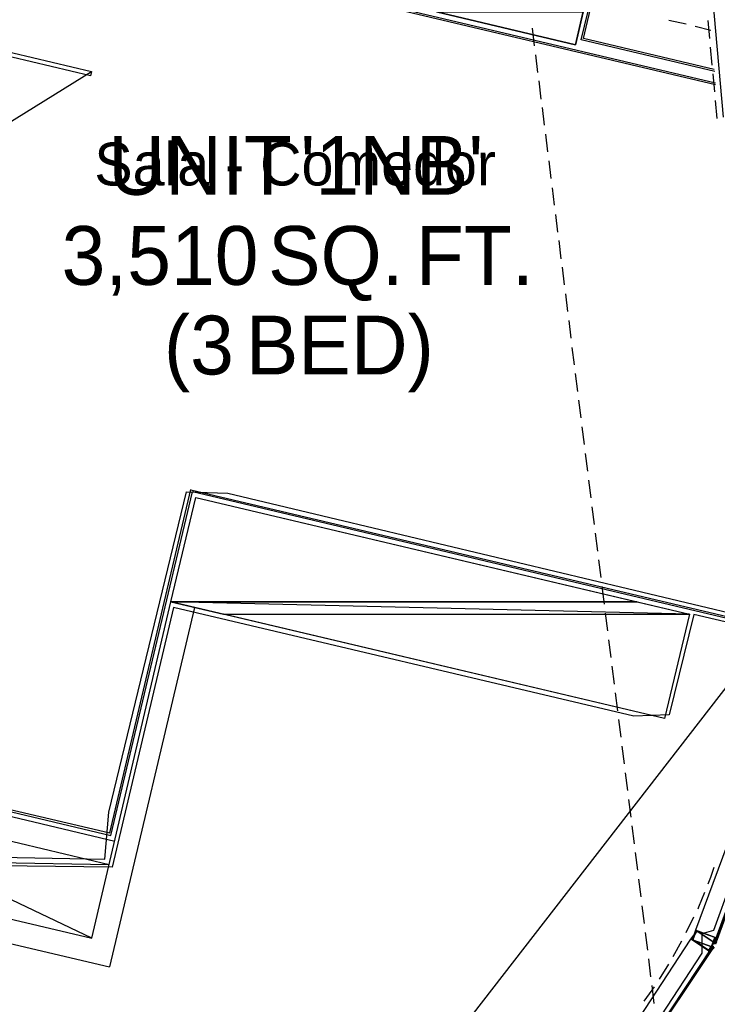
# Model space of a CAD drawing. Header units: feet. Extents: x -79 to 198, y -22 to 181.
# Tile 170 of 203: x 117 to 137, y 98 to 126. Entities that reach past the tile are written whole.
import ezdxf
from ezdxf.enums import TextEntityAlignment as Align

# ---------------------------------------------------------------- set-up
doc = ezdxf.new("R2010")
doc.units = ezdxf.units.FT
for name, color, linetype in [('A-AREA-COMUN', 252, 'CONTINUOUS'), ('A-AREA-UNIDAD', 30, 'CONTINUOUS'), ('A-LINEA', 7, 'CONTINUOUS'), ('A-MURO-CONCRETO', 8, 'CONTINUOUS'), ('A-NOMBRE-ESPACIO', 2, 'CONTINUOUS'), ('A-TEXTO-PDF', 3, 'CONTINUOUS')]:
    doc.layers.add(name, color=color, linetype=linetype)

msp = doc.modelspace()

# ---------------------------------------------------------------- linework, layer by layer
at = {"layer": 'A-AREA-COMUN'}
msp.add_lwpolyline([(135.168, 97.7778), (136.32, 99.5378), (136.32, 100.0889), (136.64, 100.1778), (137.632, 102.8978), (138.16, 106.4889), (137.568, 106.5778), (137.568, 108.0533), (137.36, 108.0889), (137.28, 108.7289), (136.08, 109.0133), (135.392, 106.2044), (134.4, 106.1689), (121.52, 109.2089), (119.808, 101.9378), (114.24, 102.0089)], dxfattribs=at)
at = {"layer": 'A-AREA-UNIDAD'}
msp.add_lwpolyline([(114.688, 102.2578), (119.6, 102.1689), (119.712, 103.4844), (121.888, 112.4444), (123.04, 112.4089), (137.28, 109.0133), (137.52, 109.2089), (137.472, 111.0578), (138.048, 111.0933), (137.36, 123.1644), (136.128, 134.3822)], dxfattribs=at)
at = {"layer": 'A-LINEA'}
for p, q in [((136.6933, 123.8311), (120.5067, 127.6578)), ((120.5733, 127.6978), (136.6933, 123.8844)), ((132.9333, 125.0844), (133.4133, 127.0711)), ((133, 125.1244), (133.4667, 127.1111)), ((136.5733, 126.6178), (136.9067, 122.9244)), ((135.8667, 125.5244), (135.3867, 125.6311)), ((136.5333, 125.1244), (136.48, 125.6311)), ((131.56, 125.4178), (131.6133, 124.9244)), ((136.56, 125.3511), (136.12, 125.4578)), ((136.6667, 124.2044), (132.9333, 125.0844)), ((136.6533, 124.2578), (133, 125.1244)), ((136.6, 124.3778), (136.5467, 124.8844)), ((131.6533, 124.6711), (131.7067, 124.1778)), ((115.821, 122.0939), (119.2306, 124.1988)), ((136.6667, 123.6311), (136.6267, 124.1378)), ((131.7467, 123.9378), (131.8, 123.4311)), ((131.84, 123.1911), (131.8933, 122.6978)), ((136.7333, 122.8844), (136.6933, 123.3911)), ((131.9333, 122.4444), (131.9867, 121.9511)), ((132.0267, 121.6978), (132.08, 121.2044)), ((132.12, 120.9511), (132.1733, 120.4578)), ((132.2133, 120.2044), (132.2667, 119.7111)), ((132.3067, 119.4711), (132.36, 118.9644)), ((132.4, 118.7244), (132.4533, 118.2311)), ((132.4933, 117.9778), (132.5467, 117.4844)), ((132.5867, 117.2311), (132.64, 116.7378)), ((132.6667, 116.4844), (132.7333, 115.9911)), ((132.76, 115.7511), (132.8267, 115.2444)), ((132.8533, 115.0044), (132.92, 114.5111)), ((132.9467, 114.2578), (133.0133, 113.7644)), ((133.04, 113.5111), (133.1067, 113.0178)), ((133.1333, 112.7644), (133.2, 112.2711)), ((119.7467, 102.8978), (122.0133, 112.5111)), ((119.7733, 102.8311), (122.0533, 112.4444)), ((122.0133, 112.4978), (137.4667, 108.8444)), ((137.4667, 108.7911), (122.0533, 112.4444)), ((133.2267, 112.0178), (133.2933, 111.5244)), ((133.32, 111.2844), (133.3867, 110.7778)), ((133.4133, 110.5378), (133.48, 110.0444)), ((133.5067, 109.7911), (133.5733, 109.2978)), ((122.1067, 109.2044), (119.7333, 99.1511)), ((133.6, 109.0444), (133.6667, 108.5511)), ((124.6928, 91.1125), (138.3191, 108.6919)), ((133.6933, 108.2978), (133.76, 107.8044)), ((133.7867, 107.5644), (133.8533, 107.0578)), ((133.88, 106.8178), (133.9467, 106.3111)), ((133.9733, 106.0711), (134.04, 105.5778)), ((134.0667, 105.3244), (134.1333, 104.8311)), ((110.52, 105.0178), (119.7733, 102.8311)), ((110.5867, 105.0578), (119.7467, 102.8978)), ((110.3467, 104.9244), (119.88, 102.6711)), ((134.16, 104.5778), (134.2267, 104.0844)), ((110.2, 104.2711), (119.72, 102.0178)), ((119.24, 99.9511), (110.2, 104.2711)), ((134.2533, 103.8311), (134.32, 103.3378)), ((134.3467, 103.0978), (134.4133, 102.5911)), ((137.2533, 103.1911), (136.1333, 100.1778)), ((109.7067, 102.2044), (119.72, 102.0178)), ((134.44, 102.3511), (134.5067, 101.8578)), ((109.56, 101.5511), (119.7333, 99.1511)), ((134.5333, 101.6044), (134.6, 101.1111)), ((134.6267, 100.8578), (134.6933, 100.3644)), ((135.8667, 100.1111), (136.08, 100.5511)), ((134.72, 100.1111), (134.7867, 99.6178)), ((134.24, 97.2444), (136, 99.9244)), ((135.5067, 99.4444), (135.7467, 99.8844)), ((136.6, 99.7378), (136.6, 99.7244)), ((136.6133, 99.7244), (136.6, 99.7244)), ((136.6, 99.7244), (136.6, 99.7244)), ((136.6133, 99.7244), (136.6133, 99.7244)), ((136.6133, 99.7244), (136.6133, 99.7244)), ((136.6133, 99.7244), (136.6133, 99.7244)), ((136.6133, 99.7244), (136.6133, 99.7244)), ((136.6133, 99.7244), (136.6133, 99.7244)), ((136.6133, 99.7244), (136.6133, 99.7244)), ((136.6133, 99.7244), (136.6133, 99.7244)), ((136.6133, 99.7244), (136.6133, 99.7244)), ((136.6267, 99.7244), (136.6267, 99.7111)), ((136.6267, 99.7244), (136.6267, 99.7244)), ((136.6267, 99.7111), (136.6267, 99.7244)), ((136.6267, 99.7244), (136.6267, 99.7244)), ((136.64, 99.8178), (136.64, 99.8178)), ((136.64, 99.8178), (136.64, 99.8178)), ((136.6533, 99.8578), (136.6533, 99.8578)), ((136.6533, 99.8044), (136.6533, 99.8178)), ((136.6533, 99.8178), (136.6533, 99.8178)), ((136.6533, 99.8178), (136.6533, 99.8044)), ((136.6667, 99.8044), (136.6533, 99.8178)), ((136.6533, 99.8044), (136.6533, 99.8044)), ((136.6533, 99.8044), (136.6533, 99.8044)), ((136.6533, 99.8044), (136.6533, 99.8044)), ((136.6533, 99.8044), (136.6533, 99.8044)), ((136.6533, 99.8044), (136.6533, 99.8044)), ((136.6533, 99.8044), (136.6533, 99.8044)), ((136.6533, 99.8044), (136.6533, 99.8044)), ((136.6667, 99.8578), (136.6667, 99.8578)), ((136.6667, 99.8578), (136.6667, 99.8578)), ((136.6667, 99.8578), (136.6667, 99.8578)), ((136.6667, 99.8578), (136.6667, 99.8578)), ((136.6667, 99.8578), (136.6667, 99.8578)), ((136.6667, 99.8578), (136.6667, 99.8578)), ((136.6667, 99.8578), (136.6667, 99.8578)), ((136.6667, 99.8578), (136.6667, 99.8578)), ((136.6667, 99.8578), (136.6667, 99.8578)), ((136.6667, 99.8578), (136.6667, 99.8578)), ((136.6667, 99.8578), (136.6667, 99.8578)), ((136.68, 99.8578), (136.6667, 99.8578)), ((136.6667, 99.8444), (136.6667, 99.8444)), ((136.6667, 99.8444), (136.6667, 99.8444)), ((136.6667, 99.8444), (136.6667, 99.8444)), ((136.68, 99.8444), (136.6667, 99.8444)), ((136.68, 99.8311), (136.6667, 99.8178)), ((136.6667, 99.8311), (136.6667, 99.8311)), ((136.6667, 99.8178), (136.6667, 99.8178)), ((136.6667, 99.8178), (136.68, 99.8178)), ((136.6667, 99.8178), (136.6667, 99.8178)), ((136.6667, 99.8178), (136.6667, 99.8178)), ((136.6667, 99.8178), (136.6667, 99.8178)), ((136.6667, 99.8178), (136.6667, 99.8178)), ((136.6667, 99.8178), (136.6667, 99.8178)), ((136.6667, 99.8178), (136.6667, 99.8178)), ((136.6667, 99.8178), (136.6667, 99.8178)), ((136.6667, 99.8178), (136.6667, 99.8178)), ((136.6667, 99.8178), (136.6667, 99.8178)), ((136.6667, 99.8178), (136.6667, 99.8178)), ((136.6667, 99.8178), (136.6667, 99.8178)), ((136.6667, 99.8178), (136.6667, 99.8178)), ((136.6667, 99.8178), (136.6667, 99.8178)), ((136.6667, 99.8178), (136.6667, 99.8178)), ((136.6667, 99.8178), (136.6667, 99.8178)), ((136.6667, 99.8178), (136.6667, 99.8178)), ((136.6667, 99.8178), (136.6667, 99.8178)), ((136.6667, 99.8178), (136.6667, 99.8178)), ((136.6667, 99.8178), (136.6667, 99.8178)), ((136.6667, 99.8178), (136.6667, 99.8178)), ((136.6667, 99.8178), (136.6667, 99.8178)), ((136.6667, 99.8044), (136.6667, 99.8178)), ((136.6667, 99.8178), (136.6667, 99.8178)), ((136.6667, 99.8178), (136.6667, 99.8178)), ((136.6667, 99.8178), (136.6667, 99.8178)), ((136.6667, 99.8178), (136.6667, 99.8178)), ((136.6667, 99.8044), (136.6667, 99.8044)), ((136.6667, 99.8044), (136.6667, 99.8044)), ((136.6667, 99.8044), (136.6667, 99.8044)), ((136.6667, 99.8044), (136.6667, 99.8044)), ((136.6667, 99.8044), (136.6667, 99.8044)), ((136.6667, 99.8044), (136.6667, 99.8044)), ((136.6667, 99.8044), (136.6667, 99.8044)), ((136.6667, 99.8044), (136.6667, 99.8044)), ((136.6667, 99.8044), (136.6667, 99.8044)), ((136.6667, 99.8044), (136.6667, 99.8044)), ((136.6667, 99.8044), (136.6667, 99.8044)), ((136.6667, 99.8044), (136.6667, 99.8044)), ((136.6667, 99.8044), (136.6667, 99.8044)), ((136.6667, 99.8044), (136.6667, 99.8044)), ((136.6667, 99.8044), (136.6667, 99.8044)), ((136.6667, 99.8044), (136.6667, 99.8044)), ((136.6667, 99.8044), (136.6667, 99.8044)), ((136.6667, 99.8044), (136.6667, 99.8044)), ((136.6667, 99.8044), (136.6667, 99.8044)), ((136.6667, 99.8044), (136.6667, 99.8044)), ((136.6667, 99.8044), (136.6667, 99.8044)), ((136.68, 99.8578), (136.68, 99.8578)), ((136.68, 99.8578), (136.68, 99.8444)), ((136.68, 99.8578), (136.68, 99.8578)), ((136.68, 99.8578), (136.68, 99.8578)), ((136.68, 99.8578), (136.68, 99.8578)), ((136.68, 99.8578), (136.68, 99.8578)), ((136.68, 99.8578), (136.68, 99.8578)), ((136.68, 99.8578), (136.68, 99.8578)), ((136.68, 99.8578), (136.68, 99.8578)), ((136.68, 99.8578), (136.68, 99.8578)), ((136.68, 99.8578), (136.68, 99.8578)), ((136.68, 99.8444), (136.68, 99.8578)), ((136.68, 99.8578), (136.68, 99.8578)), ((136.68, 99.8578), (136.68, 99.8578)), ((136.68, 99.8444), (136.68, 99.8444)), ((136.68, 99.8444), (136.68, 99.8444)), ((136.6933, 99.8444), (136.68, 99.8444)), ((136.68, 99.8444), (136.68, 99.8444)), ((136.68, 99.8444), (136.68, 99.8311)), ((136.68, 99.8444), (136.68, 99.8444)), ((136.68, 99.8444), (136.68, 99.8444)), ((136.68, 99.8444), (136.68, 99.8444)), ((136.68, 99.8444), (136.68, 99.8444)), ((136.68, 99.8444), (136.68, 99.8444)), ((136.68, 99.8444), (136.68, 99.8444)), ((136.68, 99.8444), (136.68, 99.8444)), ((136.68, 99.8444), (136.68, 99.8444)), ((136.68, 99.8444), (136.68, 99.8444)), ((136.68, 99.8444), (136.68, 99.8444)), ((136.68, 99.8444), (136.68, 99.8444)), ((136.68, 99.8444), (136.68, 99.8444)), ((136.68, 99.8311), (136.68, 99.8444)), ((136.68, 99.8444), (136.68, 99.8444)), ((136.68, 99.8444), (136.68, 99.8444)), ((136.6933, 99.8444), (136.68, 99.8444)), ((136.68, 99.8444), (136.68, 99.8444)), ((136.68, 99.8311), (136.68, 99.8178)), ((136.68, 99.8311), (136.6933, 99.8311)), ((136.68, 99.8311), (136.68, 99.8311)), ((136.68, 99.8311), (136.68, 99.8311)), ((136.68, 99.8311), (136.68, 99.8311)), ((136.68, 99.8311), (136.68, 99.8178)), ((136.68, 99.8311), (136.68, 99.8311)), ((136.68, 99.8311), (136.68, 99.8311)), ((136.68, 99.8311), (136.68, 99.8311)), ((136.68, 99.8311), (136.68, 99.8311)), ((136.68, 99.8311), (136.68, 99.8311)), ((136.68, 99.8311), (136.68, 99.8311)), ((136.68, 99.8311), (136.68, 99.8311)), ((136.68, 99.8311), (136.68, 99.8311)), ((136.68, 99.8311), (136.68, 99.8311)), ((136.68, 99.8311), (136.68, 99.8311)), ((136.68, 99.8311), (136.68, 99.8311)), ((136.68, 99.8311), (136.68, 99.8311)), ((136.68, 99.8311), (136.68, 99.8311)), ((136.68, 99.8311), (136.68, 99.8178)), ((136.68, 99.8311), (136.68, 99.8311)), ((136.68, 99.8311), (136.68, 99.8311)), ((136.68, 99.8311), (136.68, 99.8311)), ((136.68, 99.8311), (136.68, 99.8311)), ((136.68, 99.8311), (136.68, 99.8311)), ((136.68, 99.8311), (136.68, 99.8311)), ((136.68, 99.8311), (136.68, 99.8311)), ((136.68, 99.8311), (136.68, 99.8311)), ((136.68, 99.8311), (136.68, 99.8311)), ((136.68, 99.8311), (136.68, 99.8311)), ((136.68, 99.8311), (136.68, 99.8311)), ((136.68, 99.8311), (136.68, 99.8311)), ((136.68, 99.8311), (136.68, 99.8311)), ((136.68, 99.8178), (136.68, 99.8178)), ((136.68, 99.8178), (136.68, 99.8178)), ((136.68, 99.8178), (136.68, 99.8178)), ((136.68, 99.8178), (136.68, 99.8178)), ((136.68, 99.8178), (136.68, 99.8178)), ((136.68, 99.8178), (136.68, 99.8178)), ((136.68, 99.8178), (136.68, 99.8178)), ((136.68, 99.8178), (136.68, 99.8178)), ((136.68, 99.8178), (136.68, 99.8178)), ((136.68, 99.8178), (136.68, 99.8178)), ((136.68, 99.8178), (136.68, 99.8178)), ((136.68, 99.8178), (136.68, 99.8178)), ((136.68, 99.8178), (136.68, 99.8178)), ((136.68, 99.8178), (136.68, 99.8178)), ((136.68, 99.8178), (136.68, 99.8178)), ((136.68, 99.8178), (136.68, 99.8178)), ((136.68, 99.8178), (136.68, 99.8178)), ((136.68, 99.8178), (136.68, 99.8044)), ((136.68, 99.8178), (136.68, 99.8178)), ((136.6933, 99.8178), (136.68, 99.8178)), ((136.68, 99.8178), (136.68, 99.8178)), ((136.68, 99.8178), (136.68, 99.8178)), ((136.68, 99.8044), (136.68, 99.8178)), ((136.68, 99.8178), (136.6933, 99.8178)), ((136.68, 99.8178), (136.68, 99.8178)), ((136.68, 99.8178), (136.68, 99.8178)), ((136.68, 99.8178), (136.68, 99.8178)), ((136.68, 99.8178), (136.68, 99.8178)), ((136.68, 99.8044), (136.68, 99.8044)), ((136.68, 99.8044), (136.68, 99.8044)), ((136.68, 99.8044), (136.68, 99.8044)), ((136.68, 99.8044), (136.68, 99.8044)), ((136.68, 99.8044), (136.68, 99.8044)), ((136.68, 99.8044), (136.68, 99.8044)), ((136.68, 99.8044), (136.68, 99.8044)), ((136.68, 99.8044), (136.68, 99.8044)), ((136.68, 99.8044), (136.68, 99.8044)), ((136.68, 99.8044), (136.68, 99.8044)), ((136.68, 99.8044), (136.68, 99.8044)), ((136.68, 99.8044), (136.68, 99.8044)), ((136.68, 99.8044), (136.68, 99.8044)), ((136.68, 99.8044), (136.68, 99.8044)), ((136.68, 99.8044), (136.68, 99.8044)), ((136.68, 99.8044), (136.68, 99.8044)), ((136.68, 99.8044), (136.68, 99.8044)), ((136.68, 99.8044), (136.68, 99.8044)), ((136.68, 99.8044), (136.68, 99.8044)), ((136.68, 99.8044), (136.68, 99.8044)), ((136.68, 99.8044), (136.68, 99.8044)), ((136.68, 99.8044), (136.68, 99.8044)), ((136.68, 99.8044), (136.68, 99.8044)), ((136.68, 99.8044), (136.68, 99.8044)), ((136.68, 99.8044), (136.68, 99.8044)), ((136.68, 99.8044), (136.68, 99.8044)), ((136.68, 99.8044), (136.68, 99.8044)), ((136.68, 99.7911), (136.68, 99.8044)), ((136.68, 99.8044), (136.68, 99.8044)), ((136.68, 99.7911), (136.68, 99.8044)), ((136.68, 99.7911), (136.68, 99.7911)), ((136.68, 99.7911), (136.68, 99.7911)), ((136.68, 99.7911), (136.68, 99.7911)), ((136.68, 99.7911), (136.68, 99.7911)), ((136.68, 99.7911), (136.68, 99.7911)), ((136.6933, 99.9511), (136.6933, 99.9511)), ((136.6933, 99.8444), (136.7067, 99.8444)), ((136.6933, 99.8444), (136.6933, 99.8444)), ((136.6933, 99.8444), (136.6933, 99.8444)), ((136.6933, 99.8444), (136.6933, 99.8444)), ((136.6933, 99.8444), (136.6933, 99.8444)), ((136.6933, 99.8444), (136.6933, 99.8444)), ((136.6933, 99.8444), (136.6933, 99.8444)), ((136.6933, 99.8444), (136.6933, 99.8444)), ((136.6933, 99.8444), (136.6933, 99.8444)), ((136.6933, 99.8311), (136.6933, 99.8444)), ((136.6933, 99.8444), (136.6933, 99.8444)), ((136.6933, 99.8444), (136.6933, 99.8444)), ((136.6933, 99.8444), (136.6933, 99.8444)), ((136.6933, 99.8444), (136.6933, 99.8444)), ((136.6933, 99.8444), (136.6933, 99.8444)), ((136.6933, 99.8444), (136.6933, 99.8311)), ((136.6933, 99.8311), (136.6933, 99.8444)), ((136.6933, 99.8444), (136.6933, 99.8444)), ((136.6933, 99.8444), (136.6933, 99.8444)), ((136.6933, 99.8311), (136.6933, 99.8444)), ((136.6933, 99.8444), (136.6933, 99.8444)), ((136.7134, 99.84), (136.6933, 99.7856)), ((136.6933, 99.8311), (136.6933, 99.8311)), ((136.6933, 99.8311), (136.6933, 99.8178)), ((136.6933, 99.8311), (136.6933, 99.8311)), ((136.6933, 99.8311), (136.6933, 99.8311)), ((136.6933, 99.8311), (136.6933, 99.8311)), ((136.6933, 99.8311), (136.6933, 99.8311)), ((136.6933, 99.8311), (136.6933, 99.8311)), ((136.6933, 99.8311), (136.6933, 99.8311)), ((136.6933, 99.8311), (136.6933, 99.8311)), ((136.6933, 99.8311), (136.6933, 99.8311)), ((136.6933, 99.8311), (136.6933, 99.8311)), ((136.6933, 99.8311), (136.6933, 99.8311)), ((136.6933, 99.8311), (136.6933, 99.8311)), ((136.6933, 99.8311), (136.6933, 99.8311)), ((136.6933, 99.8311), (136.6933, 99.8311)), ((136.6933, 99.8178), (136.6933, 99.8178)), ((136.6933, 99.8178), (136.6933, 99.8178)), ((136.6933, 99.8178), (136.6933, 99.8178)), ((136.6933, 99.8178), (136.6933, 99.8178)), ((136.6933, 99.8178), (136.6933, 99.8178)), ((136.6933, 99.8178), (136.6933, 99.8178)), ((136.6933, 99.8178), (136.6933, 99.8178)), ((136.6933, 99.8178), (136.6933, 99.8178)), ((136.6933, 99.8178), (136.6933, 99.8178)), ((136.6933, 99.8178), (136.6933, 99.8178)), ((136.6933, 99.8178), (136.6933, 99.8178)), ((136.6933, 99.8178), (136.6933, 99.8178)), ((136.6933, 99.8178), (136.6933, 99.8178)), ((136.6933, 99.8178), (136.6933, 99.8178)), ((136.7067, 99.9511), (136.7067, 99.9511)), ((136.7067, 99.8444), (136.7067, 99.8444)), ((136.7067, 99.8444), (136.7067, 99.8444)), ((136.7067, 99.8444), (136.7067, 99.8444)), ((136.5067, 99.5911), (136.5067, 99.5911)), ((136.5333, 99.6044), (136.5333, 99.6044)), ((136.5733, 99.6978), (136.5733, 99.6978)), ((136.5733, 99.6844), (136.5733, 99.6844)), ((136.5867, 99.6844), (136.6, 99.6844)), ((136.5867, 99.6844), (136.5867, 99.6844)), ((136.5867, 99.6844), (136.5867, 99.6844)), ((136.5867, 99.6844), (136.5867, 99.6844)), ((136.5867, 99.6844), (136.5867, 99.6844)), ((136.5867, 99.6844), (136.5867, 99.6844)), ((136.5867, 99.6844), (136.5867, 99.6844)), ((136.5867, 99.6844), (136.5867, 99.6844)), ((136.5867, 99.6844), (136.5867, 99.6844)), ((136.5867, 99.6844), (136.5867, 99.6844)), ((136.5867, 99.6844), (136.5867, 99.6844)), ((136.5867, 99.6844), (136.5867, 99.6844)), ((136.5867, 99.6844), (136.5867, 99.6844)), ((136.5867, 99.6844), (136.5867, 99.6844)), ((136.5867, 99.6844), (136.5867, 99.6844)), ((136.5867, 99.6844), (136.6, 99.6844)), ((136.5867, 99.6844), (136.5867, 99.6844)), ((136.5867, 99.6844), (136.5867, 99.6844)), ((136.5867, 99.6844), (136.5867, 99.6844)), ((136.5867, 99.6844), (136.5867, 99.6844)), ((136.5867, 99.6844), (136.5867, 99.6844)), ((136.5867, 99.6844), (136.5867, 99.6844)), ((136.5867, 99.6711), (136.5867, 99.6711)), ((136.5867, 99.6711), (136.5867, 99.6711)), ((136.5867, 99.6711), (136.5867, 99.6711)), ((136.6, 99.6978), (136.6, 99.6978)), ((136.6, 99.6978), (136.6, 99.6978)), ((136.6, 99.6978), (136.6, 99.6978)), ((136.6, 99.6844), (136.6, 99.6978)), ((136.6133, 99.6978), (136.6, 99.6978)), ((136.6133, 99.6978), (136.6, 99.6978)), ((136.6, 99.6978), (136.6, 99.6978)), ((136.6, 99.6844), (136.6, 99.6844)), ((136.6, 99.6844), (136.6, 99.6844)), ((136.6, 99.6844), (136.6, 99.6844)), ((136.6, 99.6844), (136.6133, 99.6844)), ((136.6, 99.6844), (136.6, 99.6844)), ((136.6, 99.6844), (136.6, 99.6844)), ((136.6, 99.6844), (136.6, 99.6844)), ((136.6, 99.6844), (136.6, 99.6844)), ((136.6, 99.6844), (136.6, 99.6844)), ((136.6, 99.6844), (136.6, 99.6844)), ((136.6, 99.6844), (136.6133, 99.6844)), ((136.6, 99.6844), (136.6133, 99.6844)), ((136.6, 99.6844), (136.6, 99.6844)), ((136.6, 99.6844), (136.6, 99.6844)), ((136.6, 99.6844), (136.6, 99.6844)), ((136.6, 99.6844), (136.6, 99.6844)), ((136.6, 99.6844), (136.6, 99.6844)), ((136.6, 99.6844), (136.6, 99.6844)), ((136.6, 99.6844), (136.6, 99.6844)), ((136.6, 99.6844), (136.6, 99.6844)), ((136.6, 99.6844), (136.6, 99.6844)), ((136.6133, 99.6844), (136.6, 99.6844)), ((136.6, 99.6844), (136.6, 99.6844)), ((136.6, 99.6711), (136.6, 99.6844)), ((136.6, 99.6711), (136.6, 99.6711)), ((136.6, 99.6711), (136.6, 99.6711)), ((136.6, 99.6711), (136.6, 99.6711)), ((136.6, 99.6711), (136.6, 99.6711)), ((136.6, 99.6711), (136.6, 99.6711)), ((136.6, 99.6711), (136.6, 99.6711)), ((136.6, 99.6711), (136.6, 99.6711)), ((136.6, 99.6711), (136.6, 99.6711)), ((136.6, 99.6711), (136.6, 99.6711)), ((136.6, 99.6711), (136.6, 99.6711)), ((136.6, 99.6711), (136.6, 99.6711)), ((136.6133, 99.7111), (136.6133, 99.7111)), ((136.6133, 99.7111), (136.6133, 99.6978)), ((136.6133, 99.7111), (136.6267, 99.7111)), ((136.6133, 99.7111), (136.6133, 99.7111)), ((136.6133, 99.7111), (136.6133, 99.7111)), ((136.6133, 99.7111), (136.6133, 99.7111)), ((136.6133, 99.7111), (136.6133, 99.7111)), ((136.6133, 99.7111), (136.6133, 99.7111)), ((136.6133, 99.7111), (136.6133, 99.7111)), ((136.6133, 99.7111), (136.6133, 99.7111)), ((136.6133, 99.7111), (136.6133, 99.7111)), ((136.6133, 99.7111), (136.6133, 99.7111)), ((136.6133, 99.7111), (136.6133, 99.7111)), ((136.6133, 99.7111), (136.6133, 99.7111)), ((136.6133, 99.7111), (136.6133, 99.7111)), ((136.6133, 99.7111), (136.6133, 99.7111)), ((136.6133, 99.7111), (136.6133, 99.7111)), ((136.6133, 99.7111), (136.6133, 99.7111)), ((136.6133, 99.7111), (136.6133, 99.7111)), ((136.6133, 99.7111), (136.6133, 99.7111)), ((136.6133, 99.7111), (136.6133, 99.7111)), ((136.6133, 99.7111), (136.6133, 99.7111)), ((136.6133, 99.7111), (136.6133, 99.7111)), ((136.6133, 99.7111), (136.6133, 99.7111)), ((136.6133, 99.7111), (136.6133, 99.7111)), ((136.6133, 99.7111), (136.6133, 99.7111)), ((136.6133, 99.7111), (136.6133, 99.7111)), ((136.6133, 99.7111), (136.6133, 99.7111)), ((136.6133, 99.7111), (136.6133, 99.7111)), ((136.6133, 99.7111), (136.6133, 99.7111)), ((136.6133, 99.7111), (136.6133, 99.7111)), ((136.6133, 99.6978), (136.6133, 99.6978)), ((136.6133, 99.6978), (136.6133, 99.6978)), ((136.6133, 99.6978), (136.6133, 99.6978)), ((136.6133, 99.6978), (136.6133, 99.6978)), ((136.6133, 99.6978), (136.6133, 99.6978)), ((136.6133, 99.6978), (136.6133, 99.6978)), ((136.6133, 99.6978), (136.6133, 99.6978)), ((136.6133, 99.6978), (136.6133, 99.6978)), ((136.6133, 99.6978), (136.6133, 99.6978)), ((136.6133, 99.6978), (136.6133, 99.6978)), ((136.6133, 99.6978), (136.6133, 99.6978)), ((136.6133, 99.6978), (136.6133, 99.6978)), ((136.6133, 99.6978), (136.6133, 99.6978)), ((136.6133, 99.6978), (136.6133, 99.6978)), ((136.6133, 99.6978), (136.6267, 99.6978)), ((136.6133, 99.6844), (136.6133, 99.6978)), ((136.6133, 99.6978), (136.6133, 99.6978)), ((136.6133, 99.6978), (136.6133, 99.6978)), ((136.6133, 99.6844), (136.6133, 99.6978)), ((136.6133, 99.6978), (136.6133, 99.6978)), ((136.6133, 99.6978), (136.6133, 99.6978)), ((136.6133, 99.6978), (136.6133, 99.6978)), ((136.6133, 99.6978), (136.6133, 99.6978)), ((136.6133, 99.6978), (136.6133, 99.6978)), ((136.6133, 99.6978), (136.6133, 99.6978)), ((136.6133, 99.6978), (136.6133, 99.6978)), ((136.6133, 99.6978), (136.6133, 99.6978)), ((136.6133, 99.6978), (136.6133, 99.6978)), ((136.6133, 99.6978), (136.6133, 99.6978)), ((136.6133, 99.6844), (136.6133, 99.6844)), ((136.6133, 99.6844), (136.6133, 99.6844)), ((136.6133, 99.6844), (136.6133, 99.6844)), ((136.6133, 99.6844), (136.6267, 99.6844)), ((136.6133, 99.6844), (136.6133, 99.6844)), ((136.6133, 99.6711), (136.6133, 99.6844)), ((136.6133, 99.6844), (136.6133, 99.6844)), ((136.6133, 99.6844), (136.6133, 99.6844)), ((136.6133, 99.6844), (136.6133, 99.6844)), ((136.6133, 99.6844), (136.6133, 99.6844)), ((136.6133, 99.6844), (136.6133, 99.6844)), ((136.6133, 99.6844), (136.6133, 99.6844)), ((136.6133, 99.6844), (136.6133, 99.6844)), ((136.6133, 99.6844), (136.6133, 99.6844)), ((136.6133, 99.6844), (136.6133, 99.6711)), ((136.6133, 99.6844), (136.6133, 99.6711)), ((136.6133, 99.6844), (136.6133, 99.6711)), ((136.6133, 99.6711), (136.6133, 99.6711)), ((136.6133, 99.6711), (136.6133, 99.6711)), ((136.6133, 99.6711), (136.6133, 99.6711)), ((136.6133, 99.6711), (136.6133, 99.6711)), ((136.6133, 99.6711), (136.6133, 99.6711)), ((136.6133, 99.6711), (136.6133, 99.6711)), ((136.6133, 99.6711), (136.6133, 99.6711)), ((136.6133, 99.6711), (136.6133, 99.6711)), ((136.6133, 99.6711), (136.6133, 99.6711)), ((136.6133, 99.6711), (136.6133, 99.6711)), ((136.6133, 99.6711), (136.6133, 99.6711)), ((136.6133, 99.6711), (136.6133, 99.6711)), ((136.6133, 99.6711), (136.6133, 99.6711)), ((136.6133, 99.6711), (136.6133, 99.6711)), ((136.6133, 99.6711), (136.6133, 99.6711)), ((136.6133, 99.6711), (136.6133, 99.6711)), ((136.6479, 99.7071), (136.6159, 99.6587)), ((136.6267, 99.7111), (136.6267, 99.7111)), ((136.6267, 99.7111), (136.6267, 99.7111)), ((136.6267, 99.7111), (136.64, 99.7111)), ((136.6267, 99.7111), (136.6267, 99.7111)), ((136.6267, 99.7111), (136.6267, 99.7111)), ((136.6267, 99.7111), (136.6267, 99.7111)), ((136.6267, 99.7111), (136.6267, 99.7111)), ((136.6267, 99.7111), (136.6267, 99.7111)), ((136.6267, 99.6978), (136.6267, 99.7111)), ((136.6267, 99.7111), (136.6267, 99.7111)), ((136.6267, 99.7111), (136.64, 99.7111)), ((136.6267, 99.7111), (136.6267, 99.7111)), ((136.6267, 99.7111), (136.6267, 99.7111)), ((136.6267, 99.7111), (136.6267, 99.7111)), ((136.6267, 99.7111), (136.6267, 99.7111)), ((136.6267, 99.7111), (136.6267, 99.7111)), ((136.6267, 99.7111), (136.6267, 99.7111)), ((136.6267, 99.7111), (136.6267, 99.7111)), ((136.6267, 99.7111), (136.6267, 99.7111)), ((136.6267, 99.7111), (136.6267, 99.7111)), ((136.6267, 99.7111), (136.6267, 99.7111)), ((136.6267, 99.6978), (136.6267, 99.6978)), ((136.6267, 99.6978), (136.6267, 99.6978)), ((136.6267, 99.6978), (136.6267, 99.6978)), ((136.6267, 99.6978), (136.6267, 99.6978)), ((136.6267, 99.6978), (136.6267, 99.6978)), ((136.6267, 99.6978), (136.6267, 99.6978)), ((136.6267, 99.6978), (136.6267, 99.6978)), ((136.6267, 99.6844), (136.6267, 99.6978)), ((136.6267, 99.6978), (136.6267, 99.6978)), ((136.6267, 99.6978), (136.6267, 99.6978)), ((136.6267, 99.6844), (136.6267, 99.6978)), ((136.6267, 99.6978), (136.6267, 99.6978)), ((136.6267, 99.6978), (136.6267, 99.6978)), ((136.6267, 99.6844), (136.6267, 99.6978)), ((136.6267, 99.6978), (136.6267, 99.6978)), ((136.6267, 99.6978), (136.6267, 99.6978)), ((136.6267, 99.6978), (136.6267, 99.6978)), ((136.6267, 99.6978), (136.6267, 99.6978)), ((136.6267, 99.6978), (136.6267, 99.6978)), ((136.6267, 99.6978), (136.6267, 99.6978)), ((136.6267, 99.6978), (136.6267, 99.6978)), ((136.6267, 99.6978), (136.6267, 99.6978)), ((136.6267, 99.6978), (136.6267, 99.6978)), ((136.6267, 99.6978), (136.6267, 99.6978)), ((136.6267, 99.6978), (136.6267, 99.6978)), ((136.6267, 99.6978), (136.6267, 99.6978)), ((136.6267, 99.6978), (136.6267, 99.6978)), ((136.6267, 99.6978), (136.6267, 99.6978)), ((136.6267, 99.6978), (136.6267, 99.6978)), ((136.6267, 99.6978), (136.6267, 99.6978)), ((136.6267, 99.6978), (136.6267, 99.6978)), ((136.6267, 99.6978), (136.6267, 99.6978)), ((136.6267, 99.6978), (136.6267, 99.6978)), ((136.6267, 99.6978), (136.6267, 99.6978)), ((136.6267, 99.6844), (136.6267, 99.6844)), ((136.6267, 99.6844), (136.6267, 99.6844)), ((136.6267, 99.6844), (136.6267, 99.6844)), ((136.6267, 99.6844), (136.6267, 99.6844)), ((136.64, 99.7111), (136.64, 99.7111)), ((136.64, 99.7111), (136.64, 99.7111)), ((136.64, 99.7111), (136.64, 99.7111)), ((136.64, 99.7111), (136.64, 99.7111)), ((136.64, 99.7111), (136.64, 99.7111)), ((136.64, 99.7111), (136.64, 99.7111)), ((136.64, 99.7111), (136.64, 99.7111)), ((136.64, 99.7111), (136.64, 99.7111)), ((136.64, 99.7111), (136.64, 99.7111)), ((136.64, 99.7111), (136.64, 99.7111)), ((136.64, 99.7111), (136.64, 99.7111)), ((136.64, 99.7111), (136.64, 99.7111)), ((136.64, 99.7111), (136.64, 99.7111)), ((136.64, 99.7111), (136.64, 99.7111)), ((136.64, 99.6978), (136.64, 99.6978)), ((136.64, 99.6978), (136.64, 99.6978)), ((134.8133, 99.3778), (134.8667, 98.8711)), ((135.12, 98.8044), (135.3867, 99.2311)), ((134.9067, 98.6311), (134.96, 98.1244))]:
    msp.add_line(p, q, dxfattribs=at)
for points in [[(132.7733, 124.9511), (133.1867, 126.7378), (129.2933, 127.6578), (128.88, 125.8711), (132.7733, 124.9511)], [(116.4667, 124.8578), (119.2267, 124.2044), (119.2, 124.0844), (116.44, 124.7378), (116.4667, 124.8578)], [(121.4533, 109.3644), (122.1467, 112.2844), (135.96, 109.0178), (135.2667, 106.0978), (121.4533, 109.3644)], [(109.7067, 102.2044), (119.24, 99.9511), (121.4533, 109.3644)], [(137.88, 103.0844), (136.68, 99.8578), (136.6667, 99.8578), (137.8533, 103.0844), (137.8667, 103.0978), (137.88, 103.0844)], [(137.8933, 103.0711), (136.7067, 99.8444), (136.6933, 99.8444), (136.68, 99.8578), (137.88, 103.0844), (137.8933, 103.0844), (137.8933, 103.0711)], [(136.48, 101.4711), (136.56, 101.6578), (136.6533, 101.9378)], [(136.2, 100.7778), (136.2267, 100.8311), (136.3867, 101.2444)], [(136, 99.9244), (136.1733, 100.1644), (136.6533, 99.8444), (136.4933, 99.6044), (136, 99.9244)], [(136.0267, 99.9244), (136.1733, 100.1511), (136.64, 99.8444), (136.4933, 99.6178), (136.0267, 99.9244)], [(136.1333, 100.1778), (136.04, 99.9111), (136.5867, 99.7111), (136.68, 99.9778), (136.1333, 100.1778)], [(136.1467, 100.1644), (136.0533, 99.9111), (136.5733, 99.7244), (136.6667, 99.9778), (136.1467, 100.1644)], [(136.6133, 99.7244), (136.6133, 99.7244), (136.6133, 99.7378), (136.6133, 99.7378), (136.6, 99.7378), (136.6, 99.7378), (136.5867, 99.7244), (136.5867, 99.7244), (136.5867, 99.7244), (136.5867, 99.7244), (136.5867, 99.7244), (136.5867, 99.7244), (136.5733, 99.7244)], [(136.5733, 99.7244), (136.5733, 99.7111), (136.5867, 99.7111), (136.5867, 99.7111), (136.5867, 99.7111), (136.5867, 99.7111), (136.5867, 99.7111), (136.5867, 99.7111), (136.6, 99.6978), (136.6, 99.6978)], [(136.5833, 99.6871), (136.6103, 99.6939), (136.6044, 99.7211)], [(136.64, 99.7111), (136.6267, 99.7111), (136.6267, 99.7244), (136.6133, 99.7244), (136.6, 99.7378)], [(136.6133, 99.7244), (136.6133, 99.7111), (136.6133, 99.7111), (136.6, 99.6978)], [(136.6533, 99.8044), (136.6533, 99.8044), (136.6533, 99.8044), (136.6533, 99.8044), (136.6267, 99.8044), (136.6267, 99.8044), (136.64, 99.8311), (136.64, 99.8311), (136.64, 99.8311), (136.64, 99.8311), (136.64, 99.8311), (136.64, 99.8311), (136.64, 99.8311), (136.64, 99.8311), (136.64, 99.8311), (136.64, 99.8311), (136.64, 99.8311)], [(136.6267, 99.7244), (136.6267, 99.7244), (136.6267, 99.7111), (136.64, 99.6978)], [(136.6267, 99.7244), (136.6267, 99.7244), (136.6267, 99.7111), (136.64, 99.6978)], [(136.64, 99.8444), (136.64, 99.8444), (136.64, 99.8444), (136.64, 99.8311), (136.6533, 99.8311), (136.6533, 99.8311), (136.6533, 99.8444), (136.6533, 99.8444), (136.68, 99.8311), (136.68, 99.8311)], [(136.68, 99.7911), (136.6667, 99.8044), (136.6533, 99.8044), (136.64, 99.8178)], [(136.6531, 99.8057), (136.6786, 99.817), (136.6681, 99.8428)], [(136.6533, 99.8578), (136.6667, 99.8578), (136.68, 99.8578), (136.6933, 99.8444), (136.7067, 99.8444)], [(136.6533, 99.8178), (136.6667, 99.8178), (136.6667, 99.8178), (136.6667, 99.8311), (136.6667, 99.8311)], [(136.6933, 99.9378), (136.6933, 99.9378), (136.6933, 99.9378), (136.6933, 99.9378), (136.6667, 99.9378), (136.6667, 99.9378), (136.68, 99.9644), (136.68, 99.9644), (136.6667, 99.9644), (136.6667, 99.9644), (136.6667, 99.9644), (136.6667, 99.9644), (136.6667, 99.9644), (136.68, 99.9778), (136.68, 99.9778), (136.68, 99.9644), (136.68, 99.9644), (136.68, 99.9644), (136.68, 99.9778), (136.68, 99.9778), (136.7067, 99.9778), (136.7067, 99.9778)], [(136.6667, 99.9644), (136.6667, 99.9644), (136.68, 99.9644), (136.68, 99.9644), (136.68, 99.9644)], [(136.68, 99.8178), (136.68, 99.8044), (136.6667, 99.8044)], [(136.68, 99.8444), (136.68, 99.8444), (136.68, 99.8444), (136.6933, 99.8444), (136.6933, 99.8444)], [(136.68, 99.8044), (136.68, 99.8044), (136.68, 99.8178)], [(136.68, 99.8178), (136.68, 99.8178), (136.6933, 99.8178)], [(136.6933, 99.8311), (136.6933, 99.8444), (136.6933, 99.8311)], [(136.7067, 99.9644), (136.7067, 99.9644), (136.7067, 99.9644)], [(134.6933, 96.8044), (136.5867, 99.6711), (136.5867, 99.6844), (136.5733, 99.6844), (134.68, 96.8178), (134.6933, 96.8044)], [(134.7067, 96.7911), (136.6133, 99.6578), (136.6133, 99.6711), (136.6, 99.6711), (134.6933, 96.8044), (134.7067, 96.7911)], [(136.5067, 99.5778), (136.4933, 99.6044), (136.4933, 99.6044), (136.4933, 99.6044), (136.4933, 99.6044), (136.4933, 99.6178), (136.4933, 99.6044), (136.4933, 99.6178), (136.4933, 99.6178), (136.4933, 99.6178), (136.4933, 99.6178), (136.5067, 99.6178), (136.5067, 99.6178), (136.5067, 99.6178), (136.5067, 99.6178), (136.52, 99.6311), (136.52, 99.6311), (136.5333, 99.6178), (136.5333, 99.6178), (136.5333, 99.6178)], [(136.4933, 99.6178), (136.4933, 99.6178), (136.4933, 99.6178), (136.5067, 99.6178), (136.5067, 99.6178)], [(136.52, 99.6044), (136.52, 99.6044), (136.52, 99.6044)], [(136.52, 99.5911), (136.52, 99.5911), (136.52, 99.5911)], [(136.5733, 99.6978), (136.5733, 99.6844), (136.5867, 99.6844), (136.5867, 99.6711), (136.6, 99.6711), (136.6133, 99.6711), (136.6133, 99.6578)], [(136.6, 99.6711), (136.6, 99.6844), (136.6, 99.6978), (136.6133, 99.6978)], [(136.6, 99.6844), (136.6, 99.6844), (136.6133, 99.6844), (136.6133, 99.6844)], [(136.6, 99.6844), (136.6, 99.6711), (136.6, 99.6844)], [(136.6, 99.6844), (136.6, 99.6711), (136.6, 99.6844)], [(136.6133, 99.6711), (136.6, 99.6711), (136.6133, 99.6711)], [(136.6133, 99.6711), (136.6133, 99.6844), (136.6133, 99.6978), (136.6133, 99.6978)], [(136.6267, 99.6978), (136.6267, 99.6978), (136.6267, 99.7111), (136.6267, 99.7111)], [(134.6933, 98.1911), (134.92, 98.4978), (134.9867, 98.5911)]]:
    msp.add_lwpolyline(points, dxfattribs=at)
msp.add_lwpolyline([(136.5867, 99.7244), (136.5867, 99.7244), (136.5867, 99.7244), (136.5867, 99.7244)], close=True, dxfattribs=at)
at = {"layer": 'A-MURO-CONCRETO'}
for points in [[(128.88, 125.8711), (132.9867, 125.8711), (132.7733, 124.9511), (128.88, 125.8711), (128.88, 125.8711)], [(122.1467, 112.2844), (134.4933, 109.3644), (121.4533, 109.3644), (122.1467, 112.2844), (122.1467, 112.2844)], [(121.4533, 109.3644), (122.92, 109.0178), (135.96, 109.0178), (121.4533, 109.3644)], [(121.4533, 109.3644), (134.4933, 109.3644), (135.96, 109.0178), (121.4533, 109.3644), (121.4533, 109.3644)], [(122.92, 109.0178), (135.96, 109.0178), (135.2667, 106.0978), (122.92, 109.0178), (122.92, 109.0178)]]:
    msp.add_lwpolyline(points, dxfattribs=at)

# ---------------------------------------------------------------- texts
at = {"layer": 'A-NOMBRE-ESPACIO'}
msp.add_text('Sala - Comedor', height=1.2, dxfattribs=at).set_placement((124.928, 121.0133), align=Align.CENTER)
at = {"layer": 'A-TEXTO-PDF'}
for s, p in [('UNIT', (122.2668, 120.7518)), ("'1NB'", (127.6328, 120.7518)), ('3,510', (121.1473, 118.2318)), ('SQ.', (126.0658, 118.2318)), ('FT.', (129.9536, 118.2318)), ('(3', (122.2346, 115.7252)), ('BED)', (126.1789, 115.7252))]:
    msp.add_text(s, height=1.646, dxfattribs=at).set_placement(p, align=Align.CENTER)

doc.saveas('drawing.dxf')
